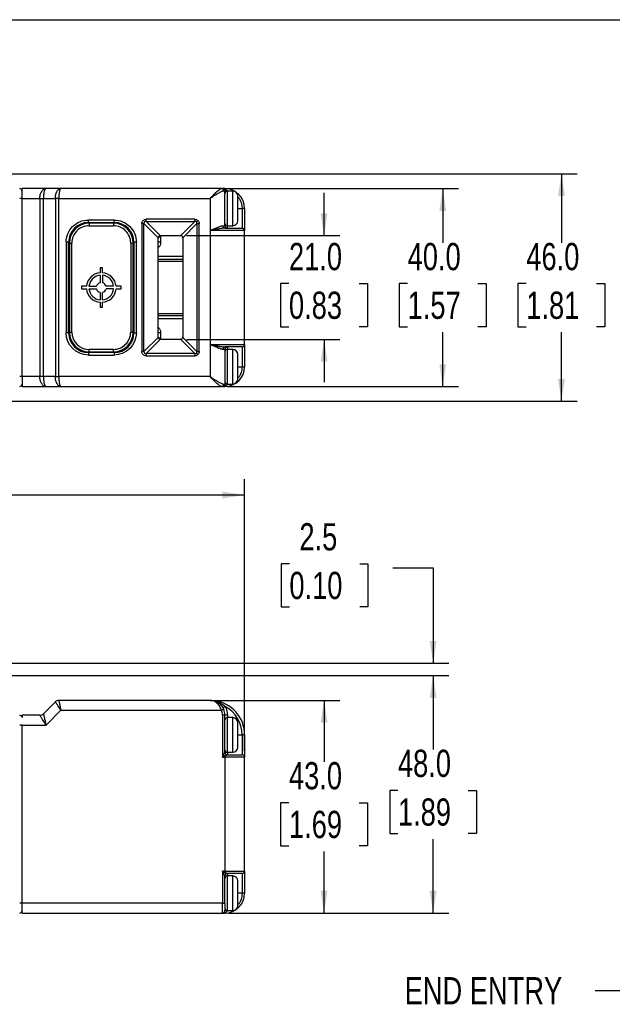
# Model space of a CAD drawing. Header units: millimetres. Extents: x 0 to 559, y 0 to 432.
# Tile 12 of 26: x 187 to 307, y 233 to 432. Entities that reach past the tile are written whole.
import ezdxf

# ---------------------------------------------------------------- set-up
doc = ezdxf.new("R2010")
doc.units = ezdxf.units.MM
doc.layers.add('DIMENSIONS', color=140, linetype='Continuous', lineweight=25)
doc.layers.add('TEXT', color=140, linetype='Continuous', lineweight=25)
doc.styles.add('SLDTEXTSTYLE0', font='TXT', dxfattribs={"width": 0.75})
doc.dimstyles.new('SLDDIMSTYLE0', dxfattribs={"dimtxt": 5.5, "dimasz": 4.5, "dimexe": 0, "dimexo": 0.0625, "dimgap": 1.375, "dimtad": 0, "dimtih": 1, "dimtoh": 1, "dimdec": 1, "dimrnd": 1e-09, "dimzin": 4, "dimdsep": 46, "dimtxsty": 'SLDTEXTSTYLE0', "dimsah": 1, "dimcen": 0.09, "dimadec": 0, "dimazin": 1, "dimtfac": 1, "dimtdec": 1, "dimtofl": 0, "dimtmove": 0, "dimatfit": 3, "dimfxl": 0, "dimfrac": 2, "dimtolj": 1, "dimtzin": 12, "dimarcsym": 0})
doc.dimstyles.new('SLDDIMSTYLE1', dxfattribs={"dimtxt": 5.5, "dimasz": 4.5, "dimexe": 0, "dimexo": 0.0625, "dimgap": 1.375, "dimtad": 0, "dimtih": 1, "dimtoh": 1, "dimdec": 1, "dimrnd": 1e-09, "dimzin": 12, "dimdsep": 46, "dimtxsty": 'SLDTEXTSTYLE0', "dimsah": 1, "dimcen": 0.09, "dimadec": 0, "dimazin": 3, "dimtfac": 1, "dimtdec": 1, "dimtmove": 0, "dimatfit": 0, "dimfxl": 0, "dimfrac": 2, "dimtolj": 1, "dimtzin": 12, "dimarcsym": 0})
doc.dimstyles.new('SLDDIMSTYLE3', dxfattribs={"dimtxt": 5.5, "dimasz": 4.5, "dimexe": 0, "dimexo": 0.0625, "dimgap": 1.375, "dimtad": 0, "dimtih": 1, "dimtoh": 1, "dimdec": 1, "dimrnd": 1e-09, "dimzin": 4, "dimdsep": 46, "dimtxsty": 'SLDTEXTSTYLE0', "dimsah": 1, "dimcen": 0.09, "dimadec": 0, "dimazin": 1, "dimtfac": 1, "dimtdec": 1, "dimtmove": 0, "dimatfit": 0, "dimfxl": 0, "dimfrac": 2, "dimtolj": 1, "dimtzin": 12, "dimarcsym": 0})
doc.dimstyles.new('SLDDIMSTYLE4', dxfattribs={"dimtxt": 0.18, "dimasz": 4.5, "dimexe": 0, "dimexo": 0.0625, "dimgap": 0, "dimtad": 0, "dimtih": 1, "dimtoh": 1, "dimdec": 0, "dimrnd": 1e-09, "dimzin": 0, "dimdsep": 46, "dimtxsty": 'Standard', "dimsah": 1, "dimcen": 0.09, "dimadec": 0, "dimazin": 0, "dimtfac": 4.5, "dimtdec": 0, "dimtofl": 0, "dimtmove": 0, "dimatfit": 3, "dimfxl": 0, "dimfrac": 2, "dimtolj": 1, "dimtzin": 0, "dimarcsym": 0})

# ---------------------------------------------------------------- blocks, each defined once
blk = doc.blocks.new('_D')
at = {"layer": 'DIMENSIONS'}
for p, q in [((227.02, 294.22), (252, 294.22)), ((248.82, 294.22), (248.82, 281.76)), ((241.71, 273.53), (240.03, 273.53)), ((240.03, 273.53), (240.03, 264.8)), ((255.93, 273.53), (257.61, 273.53)), ((257.61, 273.53), (257.61, 264.8)), ((240.03, 264.8), (241.71, 264.8)), ((257.61, 264.8), (255.93, 264.8)), ((248.82, 251.22), (248.82, 263.68)), ((229.52, 251.22), (252, 251.22))]:
    blk.add_line(p, q, dxfattribs=at)
for points in [[(248.82, 294.22), (248.13, 289.72), (249.51, 289.72)], [(248.82, 251.22), (249.51, 255.72), (248.13, 255.72)]]:
    blk.add_solid(points, dxfattribs=at)
at = {"layer": 'DIMENSIONS', "char_height": 5.5, "attachment_point": 1, "style": 'SLDTEXTSTYLE0'}
for s, insert in [('43.0', (241.71, 281.74)), ('1.69', (241.71, 271.89))]:
    blk.add_mtext(s, dxfattribs=dict(at, insert=insert))
blk = doc.blocks.new('_D_1')
at = {"layer": 'DIMENSIONS'}
for p, q in [((172.64, 299.22), (274.04, 299.22)), ((270.87, 299.22), (270.87, 284.26)), ((263.75, 276.03), (262.08, 276.03)), ((262.08, 276.03), (262.08, 267.3)), ((277.98, 276.03), (279.65, 276.03)), ((279.65, 276.03), (279.65, 267.3)), ((262.08, 267.3), (263.75, 267.3)), ((279.65, 267.3), (277.98, 267.3)), ((270.87, 251.22), (270.87, 266.18)), ((229.52, 251.22), (274.04, 251.22))]:
    blk.add_line(p, q, dxfattribs=at)
for points in [[(270.87, 299.22), (270.17, 294.72), (271.56, 294.72)], [(270.87, 251.22), (271.56, 255.72), (270.17, 255.72)]]:
    blk.add_solid(points, dxfattribs=at)
at = {"layer": 'DIMENSIONS', "char_height": 5.5, "attachment_point": 1, "style": 'SLDTEXTSTYLE0'}
for s, insert in [('48.0', (263.75, 284.24)), ('1.89', (263.75, 274.39))]:
    blk.add_mtext(s, dxfattribs=dict(at, insert=insert))
blk = doc.blocks.new('_D_2')
at = {"layer": 'DIMENSIONS'}
for p, q in [((241.79, 321.83), (240.12, 321.83)), ((240.12, 321.83), (240.12, 313.1)), ((256.02, 321.83), (257.69, 321.83)), ((257.69, 321.83), (257.69, 313.1)), ((262.72, 321.02), (270.87, 321.02)), ((270.87, 321.02), (270.87, 301.72)), ((240.12, 313.1), (241.79, 313.1)), ((257.69, 313.1), (256.02, 313.1)), ((133.92, 301.72), (274.04, 301.72)), ((172.64, 299.22), (274.04, 299.22)), ((270.87, 299.22), (270.87, 290.57))]:
    blk.add_line(p, q, dxfattribs=at)
for points in [[(270.87, 301.72), (271.56, 306.22), (270.17, 306.22)], [(270.87, 299.22), (270.17, 294.72), (271.56, 294.72)]]:
    blk.add_solid(points, dxfattribs=at)
at = {"layer": 'DIMENSIONS', "char_height": 5.5, "attachment_point": 1, "style": 'SLDTEXTSTYLE0'}
for s, insert in [('2.5', (243.82, 330.03)), ('0.10', (241.79, 320.19))]:
    blk.add_mtext(s, dxfattribs=dict(at, insert=insert))
blk = doc.blocks.new('_D_3')
at = {"layer": 'DIMENSIONS'}
for p, q in [((42.75, 290.49), (42.75, 338.9)), ((232.75, 283.99), (232.75, 338.9)), ((130.64, 336.53), (128.96, 336.53)), ((128.96, 336.53), (128.96, 327.8)), ((144.86, 336.53), (146.54, 336.53)), ((146.54, 336.53), (146.54, 327.8)), ((42.75, 335.72), (126.17, 335.72)), ((232.75, 335.72), (149.33, 335.72)), ((128.96, 327.8), (130.64, 327.8)), ((146.54, 327.8), (144.86, 327.8))]:
    blk.add_line(p, q, dxfattribs=at)
for points in [[(42.75, 335.72), (47.25, 335.03), (47.25, 336.42)], [(232.75, 335.72), (228.25, 336.42), (228.25, 335.03)]]:
    blk.add_solid(points, dxfattribs=at)
at = {"layer": 'DIMENSIONS', "char_height": 5.5, "attachment_point": 1, "style": 'SLDTEXTSTYLE0'}
for s, insert in [('190.0', (128.61, 344.74)), ('7.48', (130.64, 334.89))]:
    blk.add_mtext(s, dxfattribs=dict(at, insert=insert))
blk = doc.blocks.new('_D_10')
at = {"layer": 'DIMENSIONS'}
for p, q in [((248.82, 388.16), (248.82, 396.81)), ((221.02, 388.16), (252, 388.16)), ((241.71, 378.47), (240.03, 378.47)), ((240.03, 378.47), (240.03, 369.74)), ((255.93, 378.47), (257.61, 378.47)), ((257.61, 378.47), (257.61, 369.74)), ((240.03, 369.74), (241.71, 369.74)), ((257.61, 369.74), (255.93, 369.74)), ((221.02, 367.16), (252, 367.16)), ((248.82, 367.16), (248.82, 358.5))]:
    blk.add_line(p, q, dxfattribs=at)
for points in [[(248.82, 388.16), (249.51, 392.66), (248.13, 392.66)], [(248.82, 367.16), (248.13, 362.66), (249.51, 362.66)]]:
    blk.add_solid(points, dxfattribs=at)
at = {"layer": 'DIMENSIONS', "char_height": 5.5, "attachment_point": 1, "style": 'SLDTEXTSTYLE0'}
for s, insert in [('21.0', (241.71, 386.67)), ('0.83', (241.71, 376.83))]:
    blk.add_mtext(s, dxfattribs=dict(at, insert=insert))
blk = doc.blocks.new('_D_11')
at = {"layer": 'DIMENSIONS'}
for p, q in [((229.31, 397.66), (276, 397.66)), ((272.82, 397.66), (272.82, 386.7)), ((265.71, 378.47), (264.03, 378.47)), ((264.03, 378.47), (264.03, 369.74)), ((279.93, 378.47), (281.61, 378.47)), ((281.61, 378.47), (281.61, 369.74)), ((264.03, 369.74), (265.71, 369.74)), ((272.82, 357.66), (272.82, 368.62)), ((281.61, 369.74), (279.93, 369.74)), ((229.31, 357.66), (276, 357.66))]:
    blk.add_line(p, q, dxfattribs=at)
for points in [[(272.82, 397.66), (272.13, 393.16), (273.51, 393.16)], [(272.82, 357.66), (273.51, 362.16), (272.13, 362.16)]]:
    blk.add_solid(points, dxfattribs=at)
at = {"layer": 'DIMENSIONS', "char_height": 5.5, "attachment_point": 1, "style": 'SLDTEXTSTYLE0'}
for s, insert in [('40.0', (265.71, 386.67)), ('1.57', (265.71, 376.83))]:
    blk.add_mtext(s, dxfattribs=dict(at, insert=insert))
blk = doc.blocks.new('_D_12')
at = {"layer": 'DIMENSIONS'}
for p, q in [((172.64, 400.66), (300, 400.66)), ((296.82, 400.66), (296.82, 386.7)), ((289.71, 378.47), (288.03, 378.47)), ((288.03, 378.47), (288.03, 369.74)), ((303.93, 378.47), (305.61, 378.47)), ((305.61, 378.47), (305.61, 369.74)), ((288.03, 369.74), (289.71, 369.74)), ((296.82, 354.66), (296.82, 368.62)), ((305.61, 369.74), (303.93, 369.74)), ((172.64, 354.66), (300, 354.66))]:
    blk.add_line(p, q, dxfattribs=at)
for points in [[(296.82, 400.66), (296.13, 396.16), (297.51, 396.16)], [(296.82, 354.66), (297.51, 359.16), (296.13, 359.16)]]:
    blk.add_solid(points, dxfattribs=at)
at = {"layer": 'DIMENSIONS', "char_height": 5.5, "attachment_point": 1, "style": 'SLDTEXTSTYLE0'}
for s, insert in [('46.0', (289.71, 386.67)), ('1.81', (289.71, 376.83))]:
    blk.add_mtext(s, dxfattribs=dict(at, insert=insert))

msp = doc.modelspace()

# ---------------------------------------------------------------- linework, layer by layer
at = {"color": 7, "linetype": 'Continuous'}
msp.add_line((0, 431.8), (558.8, 431.8), dxfattribs=at)
for p, q in [((187.75, 395.66), (187.75, 397.66)), ((192.58, 397.66), (187.75, 397.66)), ((195.58, 397.66), (192.58, 397.66)), ((228.04, 397.66), (195.58, 397.66)), ((228.75, 397.66), (228.25, 397.66)), ((228.75, 397.16), (228.5, 397.16)), ((228.75, 397.59), (228.75, 397.66)), ((228.75, 390.16), (228.75, 397.16)), ((229.06, 397.12), (228.75, 397.12)), ((230.35, 397.16), (229.25, 397.16)), ((229.25, 390.16), (229.25, 397.16)), ((230.35, 390.16), (230.35, 397.16)), ((187.75, 395.66), (187.25, 395.66)), ((187.75, 395.66), (191.33, 395.66)), ((187.75, 359.66), (187.75, 395.66)), ((191.33, 395.66), (191.33, 359.66)), ((191.33, 395.66), (192.04, 395.66)), ((192.04, 359.66), (192.04, 395.66)), ((192.04, 395.66), (194.46, 395.66)), ((194.46, 395.66), (194.46, 359.66)), ((195.16, 395.66), (194.46, 395.66)), ((195.16, 395.66), (225.75, 395.66)), ((195.16, 359.66), (195.16, 395.66)), ((225.75, 395.66), (225.75, 389.16)), ((231.35, 393.66), (232.25, 393.66)), ((232.25, 393.66), (232.25, 389.66)), ((232.75, 393.66), (232.25, 393.66)), ((206.35, 391.31), (201.15, 391.31)), ((201.15, 390.81), (201.15, 391.31)), ((201.15, 390.81), (206.35, 390.81)), ((201.15, 390.81), (201.15, 390.65)), ((201.3, 390.66), (201.3, 390.16)), ((206.2, 390.66), (201.3, 390.66)), ((201.3, 390.16), (206.2, 390.16)), ((206.2, 390.66), (206.2, 390.16)), ((206.35, 390.81), (206.35, 391.31)), ((206.35, 390.81), (206.35, 390.65)), ((211.96, 390.58), (211.96, 364.73)), ((212.39, 390.58), (211.96, 390.58)), ((215.25, 387.72), (212.39, 390.58)), ((212.39, 364.73), (212.39, 390.58)), ((222.67, 391.45), (212.83, 391.45)), ((212.83, 391.01), (212.83, 391.45)), ((212.83, 391.01), (215.69, 388.15)), ((212.83, 391.01), (222.67, 391.01)), ((219.81, 388.15), (222.67, 391.01)), ((223.1, 390.58), (220.24, 387.72)), ((222.67, 391.01), (222.67, 391.45)), ((223.1, 390.58), (223.1, 364.73)), ((223.1, 390.58), (223.54, 390.58)), ((223.54, 364.73), (223.54, 390.58)), ((228.35, 390.16), (228.75, 390.16)), ((229.25, 390.16), (230.35, 390.16)), ((229.25, 389.66), (229.25, 390.16)), ((215.68, 388.15), (215.75, 387.81)), ((215.75, 388.16), (219.75, 388.16)), ((225.75, 389.16), (225.75, 366.16)), ((232.75, 389.16), (225.75, 389.16)), ((232.75, 366.16), (232.75, 389.16)), ((196.65, 386.81), (196.65, 368.51)), ((197.15, 386.81), (196.65, 386.81)), ((197.15, 368.51), (197.15, 386.81)), ((197.15, 386.81), (197.3, 386.81)), ((197.3, 386.66), (197.3, 368.66)), ((197.3, 386.66), (197.8, 386.66)), ((197.8, 368.66), (197.8, 386.66)), ((209.7, 386.66), (209.7, 368.66)), ((210.2, 386.66), (209.7, 386.66)), ((210.2, 386.81), (210.35, 386.81)), ((210.2, 368.66), (210.2, 386.66)), ((210.35, 386.81), (210.35, 368.51)), ((210.85, 386.81), (210.35, 386.81)), ((210.85, 368.51), (210.85, 386.81)), ((215.25, 367.66), (215.25, 387.66)), ((215.75, 386.81), (215.25, 386.81)), ((215.75, 387.81), (215.27, 387.81)), ((215.75, 387.81), (215.75, 386.81)), ((220.25, 387.66), (220.25, 367.66)), ((220.25, 383.91), (215.25, 383.91)), ((215.25, 383.41), (220.25, 383.41)), ((220.25, 382.91), (215.25, 382.91)), ((204, 381.66), (203.5, 381.66)), ((203.5, 381.66), (203.5, 380.65)), ((203.5, 380.14), (203.5, 378.63)), ((204, 380.65), (204, 381.66)), ((204, 380.14), (204, 378.63)), ((200.76, 377.91), (199.75, 377.91)), ((199.75, 377.91), (199.75, 377.41)), ((199.75, 377.41), (200.76, 377.41)), ((201.26, 377.91), (202.78, 377.91)), ((201.26, 377.41), (202.78, 377.41)), ((203.5, 376.69), (203.5, 375.17)), ((204, 375.17), (204, 376.69)), ((206.24, 377.91), (204.72, 377.91)), ((206.24, 377.41), (204.72, 377.41)), ((207.75, 377.91), (206.74, 377.91)), ((206.74, 377.41), (207.75, 377.41)), ((207.75, 377.41), (207.75, 377.91)), ((203.5, 374.67), (203.5, 373.66)), ((204, 373.66), (204, 374.67)), ((203.5, 373.66), (204, 373.66)), ((215.25, 372.41), (220.25, 372.41)), ((220.25, 371.91), (215.25, 371.91)), ((215.25, 371.41), (220.25, 371.41)), ((197.15, 368.51), (196.65, 368.51)), ((197.15, 368.51), (197.3, 368.51)), ((197.3, 368.66), (197.8, 368.66)), ((209.7, 368.66), (210.2, 368.66)), ((210.35, 368.51), (210.2, 368.51)), ((210.35, 368.51), (210.85, 368.51)), ((215.75, 368.51), (215.25, 368.51)), ((215.75, 368.51), (215.75, 367.51)), ((212.39, 364.73), (215.25, 367.59)), ((215.69, 367.16), (212.83, 364.3)), ((215.27, 367.51), (215.75, 367.51)), ((215.75, 367.51), (215.68, 367.16)), ((219.75, 367.16), (215.75, 367.16)), ((222.67, 364.3), (219.81, 367.16)), ((220.24, 367.59), (223.1, 364.73)), ((201.15, 364.51), (201.15, 364.66)), ((201.15, 364.51), (201.15, 364.01)), ((206.35, 364.51), (201.15, 364.51)), ((206.2, 365.16), (201.3, 365.16)), ((201.3, 364.66), (201.3, 365.16)), ((201.3, 364.66), (206.2, 364.66)), ((206.2, 364.66), (206.2, 365.16)), ((206.35, 364.51), (206.35, 364.66)), ((206.35, 364.51), (206.35, 364.01)), ((212.39, 364.73), (211.96, 364.73)), ((222.67, 364.3), (212.83, 364.3)), ((212.83, 364.3), (212.83, 363.87)), ((222.67, 364.3), (222.67, 363.87)), ((223.1, 364.73), (223.54, 364.73)), ((225.75, 366.16), (225.75, 359.66)), ((225.75, 366.16), (232.75, 366.16)), ((228.75, 365.16), (228.35, 365.16)), ((228.75, 365.16), (228.75, 358.16)), ((229.25, 365.66), (229.25, 365.16)), ((230.35, 365.16), (229.25, 365.16)), ((229.25, 358.16), (229.25, 365.16)), ((230.35, 358.16), (230.35, 365.16)), ((232.25, 365.66), (232.25, 361.66)), ((201.15, 364.01), (206.35, 364.01)), ((212.83, 363.87), (222.67, 363.87)), ((231.35, 361.66), (232.25, 361.66)), ((232.25, 361.66), (232.75, 361.66)), ((187.75, 359.66), (187.25, 359.66)), ((191.33, 359.66), (187.75, 359.66)), ((187.75, 359.66), (187.75, 357.66)), ((192.04, 359.66), (191.33, 359.66)), ((194.46, 359.66), (192.04, 359.66)), ((194.46, 359.66), (195.16, 359.66)), ((225.75, 359.66), (195.16, 359.66)), ((187.75, 357.66), (192.58, 357.66)), ((192.58, 357.66), (195.58, 357.66)), ((195.58, 357.66), (228.04, 357.66)), ((228.25, 357.66), (228.75, 357.66)), ((228.5, 358.16), (228.75, 358.16)), ((228.75, 358.19), (229.06, 358.19)), ((228.75, 357.66), (228.75, 357.72)), ((229.25, 358.16), (230.35, 358.16)), ((194.46, 293.93), (192.04, 291.51)), ((225.75, 294.22), (195.16, 294.22)), ((187.75, 291.22), (187.75, 290.72)), ((191.33, 291.22), (187.75, 291.22)), ((192.58, 289.22), (195.58, 292.22)), ((195.58, 292.22), (228.04, 292.22)), ((228.25, 291.22), (228.25, 282.72)), ((228.75, 291.22), (228.25, 291.22)), ((228.75, 283.72), (228.75, 291.22)), ((229.25, 291.22), (228.75, 291.22)), ((229.25, 291.22), (229.25, 290.72)), ((230.35, 290.72), (229.25, 290.72)), ((229.25, 286.77), (229.25, 290.72)), ((230.35, 283.72), (230.35, 290.72)), ((187.75, 289.22), (187.25, 289.22)), ((187.75, 253.22), (187.75, 289.22)), ((187.75, 289.22), (192.58, 289.22)), ((229.25, 283.72), (229.25, 286.77)), ((231.35, 287.22), (232.25, 287.22)), ((232.25, 287.22), (232.25, 283.22)), ((232.75, 287.22), (232.25, 287.22)), ((228.25, 282.72), (228.75, 282.72)), ((228.75, 283.72), (228.75, 283.72)), ((228.75, 282.72), (228.75, 282.97)), ((228.75, 282.72), (228.75, 259.72)), ((232.75, 282.72), (228.75, 282.72)), ((229.25, 283.72), (230.35, 283.72)), ((229.25, 283.72), (229.25, 283.22)), ((232.75, 259.72), (232.75, 282.72)), ((228.75, 259.72), (228.25, 259.72)), ((228.25, 259.72), (228.25, 253.22)), ((228.75, 259.47), (228.75, 259.72)), ((228.75, 259.72), (232.75, 259.72)), ((229.25, 259.22), (229.25, 258.72)), ((232.25, 259.22), (232.25, 255.22)), ((228.75, 253.22), (228.75, 258.72)), ((228.75, 258.72), (228.75, 258.72)), ((230.35, 258.72), (229.25, 258.72)), ((229.25, 255.9), (229.25, 258.72)), ((230.35, 251.72), (230.35, 258.72)), ((229.25, 251.72), (229.25, 255.9)), ((232.25, 255.22), (231.35, 255.22)), ((232.75, 255.22), (232.25, 255.22)), ((187.75, 253.22), (187.25, 253.22)), ((228.25, 253.22), (187.75, 253.22)), ((187.75, 251.22), (187.75, 253.22)), ((228.25, 253.22), (228.75, 253.22)), ((228.25, 251.22), (228.25, 253.22)), ((187.75, 251.22), (228.25, 251.22)), ((228.25, 251.22), (228.75, 251.22)), ((229.06, 251.76), (228.75, 251.76)), ((228.75, 251.22), (228.75, 251.29)), ((229.25, 251.72), (230.35, 251.72))]:
    msp.add_line(p, q)
at = {"flags": 128}
for points in [[(223.02, 390.93), (223.05, 390.96), (223.08, 390.99), (223.11, 391.02), (223.14, 391.05), (223.18, 391.09), (223.22, 391.13), (223.26, 391.17), (223.3, 391.2)], [(223.3, 364.11), (223.26, 364.15), (223.22, 364.19), (223.18, 364.23), (223.14, 364.26), (223.11, 364.3), (223.08, 364.33), (223.05, 364.36), (223.02, 364.38)], [(228.35, 292.72), (228.36, 292.73), (228.38, 292.74), (228.42, 292.76), (228.47, 292.79), (228.54, 292.83), (228.61, 292.88), (228.7, 292.92), (228.78, 292.97)], [(228.35, 292.72), (228.44, 292.55), (228.5, 292.42)], [(228.04, 292.22), (228.13, 292.26), (228.22, 292.3), (228.29, 292.33), (228.36, 292.36), (228.42, 292.39), (228.46, 292.41), (228.49, 292.42), (228.5, 292.42)]]:
    msp.add_lwpolyline(points, dxfattribs=at)
for centre, radius, start, end in [((187.25, 397.16), 0.5, 0, 90), ((228.02, 397.18), 0.48, 357.6144, 87.3969), ((228.25, 397.16), 0.5, 0, 90), ((228.62, 397.84), 0.276, 243.0976, 296.9024), ((228.75, 393.66), 4, 0, 90), ((229.25, 396.66), 0.5, 90, 180), ((229.03, 399.26), 2.12, 262.3571, 272.3951), ((230.35, 396.16), 1, 0, 90), ((201.15, 386.81), 4, 90, 180), ((201.3, 386.66), 4, 90, 180), ((206.2, 386.66), 4, 360, 90), ((206.35, 386.81), 4, 0, 90), ((228.82, 390.13), 0.47, 176.189, 265.5978), ((229.25, 390.66), 0.5, 180, 270), ((229.25, 390.16), 0.5, 180, 270), ((230.35, 391.16), 1, 270, 0), ((215.75, 387.66), 0.5, 97.2388, 172.7612), ((219.75, 387.66), 0.5, 7.2388, 82.7612), ((232.25, 389.16), 0.5, 0, 90), ((203.75, 377.66), 3, 94.7802, 175.2198), ((203.75, 377.66), 2.5, 95.7392, 174.2608), ((203.75, 377.66), 3, 4.7802, 85.2198), ((203.75, 377.66), 2.5, 5.7392, 84.2608), ((203.75, 377.66), 1, 104.4775, 165.5225), ((203.75, 377.66), 1, 14.4775, 75.5225), ((203.75, 377.66), 3, 184.7802, 265.2198), ((203.75, 377.66), 2.5, 185.7392, 264.2608), ((203.75, 377.66), 1, 194.4775, 255.5225), ((203.75, 377.66), 3, 274.7802, 355.2198), ((203.75, 377.66), 2.5, 275.7392, 354.2608), ((203.75, 377.66), 1, 284.4775, 345.5225), ((201.15, 368.51), 4, 180, 270), ((201.3, 368.66), 4, 180, 270), ((206.2, 368.66), 4, 270, 0), ((206.35, 368.51), 4, 270, 0), ((215.75, 367.66), 0.5, 187.2388, 262.7612), ((219.75, 367.66), 0.5, 277.2388, 352.7612), ((228.82, 365.19), 0.47, 94.4022, 183.811), ((229.25, 365.16), 0.5, 90, 180), ((229.25, 364.66), 0.5, 90, 180), ((230.35, 364.16), 1, 0, 90), ((232.25, 366.16), 0.5, 270, 0), ((228.75, 361.66), 4, 270, 0), ((229.25, 358.66), 0.5, 180, 270), ((230.35, 359.16), 1, 270, 0), ((187.25, 358.16), 0.5, 270, 0), ((228.02, 358.14), 0.48, 272.6031, 2.3856), ((228.25, 358.16), 0.5, 270, 0), ((228.62, 357.48), 0.276, 63.0976, 116.9024), ((229.07, 355.27), 2.9, 88.9549, 96.2929), ((195.16, 293.22), 1, 90, 135), ((225.75, 287.22), 7, 0, 83.1442), ((187.25, 290.72), 0.5, 0, 90), ((191.33, 292.22), 1, 270, 315), ((225.75, 291.22), 3, 0, 23.5782), ((229.25, 290.22), 0.5, 90, 180), ((230.35, 289.72), 1, 0, 90), ((230.35, 284.72), 1, 270, 0), ((229.52, 283.99), 1.28, 217.0619, 232.9381), ((229.25, 284.22), 0.5, 180, 270), ((229.25, 283.72), 0.5, 180.0173, 269.7301), ((229.25, 283.72), 0.5, 180, 270), ((232.25, 282.72), 0.5, 0, 90), ((229.52, 258.45), 1.28, 127.0634, 142.9364), ((229.25, 258.72), 0.5, 90.2702, 179.9824), ((229.25, 258.72), 0.5, 90, 180), ((232.25, 259.72), 0.5, 270, 0), ((229.25, 258.22), 0.5, 90, 180), ((230.35, 257.72), 1, 0, 90), ((228.75, 255.22), 4, 270, 0), ((187.25, 251.72), 0.5, 270, 0), ((228.25, 251.72), 0.5, 270, 0), ((228.62, 251.04), 0.276, 63.0985, 116.9015), ((229.25, 252.22), 0.5, 180, 270), ((229.03, 249.62), 2.12, 87.6054, 97.6423), ((230.35, 252.72), 1, 270, 0)]:
    msp.add_arc(centre, radius, start, end)
for points, knots in [([(191.33, 395.66), (191.34, 395.7), (191.34, 395.78), (191.34, 395.91), (191.36, 396.03), (191.37, 396.15), (191.39, 396.28), (191.44, 396.48), (191.53, 396.77), (191.69, 397.08), (191.89, 397.34), (192.07, 397.5), (192.25, 397.59), (192.4, 397.64), (192.51, 397.65), (192.58, 397.66)], [0, 0, 0, 0, 0.0363507, 0.0729038, 0.1097134, 0.1468324, 0.1843124, 0.2222034, 0.3433365, 0.4741257, 0.5994551, 0.7424379, 0.8089159, 0.8947711, 1, 1, 1, 1]), ([(192.58, 397.66), (192.57, 397.66), (192.54, 397.65), (192.51, 397.64), (192.48, 397.62), (192.45, 397.6), (192.42, 397.57), (192.4, 397.55), (192.35, 397.48), (192.28, 397.34), (192.2, 397.08), (192.13, 396.77), (192.08, 396.45), (192.06, 396.16), (192.04, 395.91), (192.04, 395.74), (192.04, 395.66)], [0, 0, 0, 0, 0.0474974, 0.0914324, 0.1318052, 0.168616, 0.2018654, 0.2315539, 0.2576827, 0.4006582, 0.5260043, 0.6567864, 0.7779355, 0.8532556, 0.9271378, 1, 1, 1, 1]), ([(194.46, 395.66), (194.46, 395.7), (194.46, 395.79), (194.47, 395.93), (194.48, 396.07), (194.5, 396.2), (194.52, 396.34), (194.55, 396.47), (194.59, 396.6), (194.63, 396.73), (194.67, 396.85), (194.73, 396.96), (194.81, 397.13), (194.95, 397.34), (195.12, 397.5), (195.28, 397.59), (195.42, 397.64), (195.52, 397.65), (195.58, 397.66)], [0, 0, 0, 0, 0.04276, 0.085977, 0.12966, 0.173819, 0.218461, 0.263595, 0.309228, 0.355369, 0.402024, 0.4492, 0.496905, 0.620307, 0.757727, 0.820657, 0.901419, 1, 1, 1, 1]), ([(195.58, 397.66), (195.57, 397.66), (195.55, 397.65), (195.52, 397.64), (195.5, 397.62), (195.48, 397.6), (195.46, 397.57), (195.44, 397.55), (195.4, 397.48), (195.35, 397.34), (195.29, 397.1), (195.25, 396.87), (195.22, 396.65), (195.19, 396.41), (195.18, 396.16), (195.17, 395.91), (195.16, 395.74), (195.16, 395.66)], [0, 0, 0, 0, 0.044468, 0.085658, 0.12357, 0.158205, 0.189561, 0.217639, 0.242439, 0.379862, 0.503292, 0.590306, 0.675567, 0.759118, 0.841007, 0.921283, 1, 1, 1, 1]), ([(225.75, 395.66), (225.79, 395.7), (225.87, 395.78), (225.99, 395.9), (226.1, 396.02), (226.19, 396.11), (226.28, 396.2), (226.36, 396.28), (226.52, 396.45), (226.76, 396.69), (227.08, 397), (227.37, 397.26), (227.6, 397.44), (227.76, 397.55), (227.87, 397.61), (227.96, 397.65), (228.01, 397.65), (228.04, 397.66)], [0, 0, 0, 0, 0.046289, 0.089102, 0.128439, 0.164301, 0.196687, 0.225598, 0.251035, 0.383641, 0.49998, 0.630528, 0.749505, 0.814674, 0.878024, 0.939734, 1, 1, 1, 1]), ([(228.5, 397.16), (228.48, 397.16), (228.45, 397.16), (228.39, 397.15), (228.32, 397.13), (228.25, 397.11), (228.17, 397.08), (228.08, 397.05), (227.93, 396.98), (227.68, 396.85), (227.33, 396.65), (226.95, 396.42), (226.62, 396.22), (226.33, 396.03), (226.06, 395.86), (225.86, 395.73), (225.75, 395.66)], [0, 0, 0, 0, 0.03335, 0.067402, 0.10223, 0.137902, 0.174482, 0.212031, 0.250602, 0.368971, 0.500301, 0.616563, 0.749556, 0.814128, 0.89761, 1, 1, 1, 1]), ([(228.25, 397.66), (228.29, 397.66), (228.38, 397.65), (228.49, 397.64), (228.59, 397.63), (228.68, 397.61), (228.73, 397.6), (228.75, 397.59)], [0, 0, 0, 0, 0.260207, 0.490294, 0.690273, 0.860164, 1, 1, 1, 1]), ([(228.75, 397.59), (228.78, 397.58), (228.84, 397.56), (228.93, 397.52), (228.99, 397.48), (229.06, 397.43), (229.13, 397.37), (229.19, 397.29), (229.23, 397.22), (229.24, 397.16), (229.25, 397.14)], [0, 0, 0, 0, 0.157609, 0.293057, 0.406697, 0.498951, 0.655282, 0.78888, 0.90253, 1, 1, 1, 1]), ([(231.35, 393.11), (231.35, 393.43), (231.35, 393.91), (231.35, 394.55), (231.35, 395.01), (231.35, 395.41), (231.35, 395.83), (231.35, 396.13), (231.35, 396.12), (231.35, 396.11)], [0, 0, 0, 0, 0.210148, 0.324428, 0.438827, 0.553107, 0.667506, 0.877654, 1, 1, 1, 1]), ([(231.29, 396.03), (231.32, 396.01), (231.7, 395.72), (232.11, 394.87), (232.2, 394.05), (232.25, 393.66)], [0, 0, 0, 0, 0.051473, 0.541162, 1, 1, 1, 1]), ([(231.35, 391.2), (231.35, 391.19), (231.35, 391.16), (231.35, 391.31), (231.35, 391.53), (231.35, 391.85), (231.35, 392.35), (231.35, 392.81), (231.35, 393.11)], [0, 0, 0, 0, 0.116246, 0.267549, 0.419009, 0.570311, 0.721772, 1, 1, 1, 1]), ([(196.65, 386.81), (196.65, 388), (197.12, 389.15), (198.81, 390.83), (199.96, 391.31), (201.15, 391.31)], [0, 0, 0, 0, 0.5, 0.5, 1, 1, 1, 1]), ([(201.3, 390.16), (200.37, 390.16), (199.48, 389.79), (198.17, 388.48), (197.8, 387.59), (197.8, 386.66)], [0, 0, 0, 0, 0.5, 0.5, 1, 1, 1, 1]), ([(209.7, 386.66), (209.7, 387.59), (209.33, 388.48), (208.02, 389.79), (207.13, 390.16), (206.2, 390.16)], [0, 0, 0, 0, 0.5, 0.5, 1, 1, 1, 1]), ([(206.35, 391.31), (207.54, 391.31), (208.69, 390.83), (210.37, 389.15), (210.85, 388), (210.85, 386.81)], [0, 0, 0, 0, 0.5, 0.5, 1, 1, 1, 1]), ([(211.96, 390.58), (211.96, 390.83), (212.05, 391.05), (212.36, 391.36), (212.58, 391.45), (212.83, 391.45)], [0, 0, 0, 0, 0.5, 0.5, 1, 1, 1, 1]), ([(212.83, 391.01), (212.68, 391.04), (212.55, 391.01), (212.4, 390.85), (212.37, 390.73), (212.39, 390.58)], [0, 0, 0, 0, 0.5, 0.5, 1, 1, 1, 1]), ([(225.75, 389.16), (225.8, 389.18), (225.91, 389.23), (226.05, 389.3), (226.19, 389.36), (226.3, 389.41), (226.41, 389.46), (226.6, 389.54), (226.87, 389.66), (227.23, 389.82), (227.55, 389.95), (227.83, 390.05), (228.04, 390.11), (228.21, 390.15), (228.3, 390.15), (228.35, 390.16)], [0, 0, 0, 0, 0.0536041, 0.1024829, 0.1466365, 0.186065, 0.2207684, 0.2507472, 0.3837084, 0.5000789, 0.6318461, 0.7500728, 0.8397547, 0.9229012, 1, 1, 1, 1]), ([(215.69, 388.15), (215.7, 388.15), (215.72, 388.16), (215.74, 388.16), (215.75, 388.16)], [0, 0, 0, 0, 0.502942, 1, 1, 1, 1]), ([(219.75, 388.16), (219.76, 388.16), (219.78, 388.16), (219.8, 388.15), (219.81, 388.15)], [0, 0, 0, 0, 0.497058, 1, 1, 1, 1]), ([(228.78, 389.66), (228.74, 389.66), (228.66, 389.66), (228.53, 389.65), (228.38, 389.64), (228.21, 389.62), (228.03, 389.59), (227.83, 389.56), (227.61, 389.53), (227.39, 389.49), (227.14, 389.44), (226.87, 389.39), (226.54, 389.32), (226.16, 389.24), (225.89, 389.19), (225.75, 389.16)], [0, 0, 0, 0, 0.048061, 0.100132, 0.156281, 0.216571, 0.281059, 0.349793, 0.422809, 0.50013, 0.570791, 0.656045, 0.755996, 0.870677, 1, 1, 1, 1]), ([(215.25, 387.66), (215.25, 387.67), (215.25, 387.69), (215.25, 387.71), (215.25, 387.72)], [0, 0, 0, 0, 0.497058, 1, 1, 1, 1]), ([(215.75, 386.81), (215.73, 386.62), (215.7, 386.33), (215.51, 385.98), (215.37, 385.79), (215.27, 385.71), (215.25, 385.7)], [0, 0, 0, 0, 0.448939, 0.692988, 0.937465, 1, 1, 1, 1]), ([(220.24, 387.72), (220.25, 387.71), (220.25, 387.69), (220.25, 387.67), (220.25, 387.66)], [0, 0, 0, 0, 0.502942, 1, 1, 1, 1]), ([(206.2, 365.16), (207.13, 365.16), (208.02, 365.53), (209.33, 366.84), (209.7, 367.73), (209.7, 368.66)], [0, 0, 0, 0, 0.5, 0.5, 1, 1, 1, 1]), ([(215.25, 369.62), (215.27, 369.6), (215.37, 369.52), (215.51, 369.33), (215.7, 368.99), (215.73, 368.7), (215.75, 368.51)], [0, 0, 0, 0, 0.062526, 0.306578, 0.551057, 1, 1, 1, 1]), ([(215.25, 367.59), (215.25, 367.6), (215.25, 367.63), (215.25, 367.65), (215.25, 367.66)], [0, 0, 0, 0, 0.502942, 1, 1, 1, 1]), ([(215.75, 367.16), (215.74, 367.16), (215.72, 367.16), (215.7, 367.16), (215.69, 367.16)], [0, 0, 0, 0, 0.497058, 1, 1, 1, 1]), ([(219.81, 367.16), (219.8, 367.16), (219.78, 367.16), (219.76, 367.16), (219.75, 367.16)], [0, 0, 0, 0, 0.502942, 1, 1, 1, 1]), ([(220.25, 367.66), (220.25, 367.65), (220.25, 367.63), (220.25, 367.6), (220.24, 367.59)], [0, 0, 0, 0, 0.497058, 1, 1, 1, 1]), ([(212.83, 363.87), (212.58, 363.87), (212.36, 363.96), (212.05, 364.27), (211.96, 364.49), (211.96, 364.73)], [0, 0, 0, 0, 0.5, 0.5, 1, 1, 1, 1]), ([(212.39, 364.73), (212.37, 364.59), (212.4, 364.46), (212.55, 364.31), (212.68, 364.28), (212.83, 364.3)], [0, 0, 0, 0, 0.5, 0.5, 1, 1, 1, 1]), ([(228.35, 365.16), (228.33, 365.16), (228.28, 365.16), (228.21, 365.17), (228.13, 365.18), (228.04, 365.2), (227.95, 365.23), (227.79, 365.28), (227.55, 365.37), (227.23, 365.5), (226.87, 365.65), (226.53, 365.8), (226.15, 365.98), (225.9, 366.09), (225.75, 366.16)], [0, 0, 0, 0, 0.037846, 0.077135, 0.117938, 0.160322, 0.204343, 0.250051, 0.36827, 0.500059, 0.616422, 0.749405, 0.853462, 1, 1, 1, 1]), ([(225.75, 366.16), (225.82, 366.14), (225.95, 366.12), (226.14, 366.08), (226.32, 366.04), (226.49, 366), (226.65, 365.97), (226.8, 365.94), (226.93, 365.91), (227.06, 365.89), (227.18, 365.87), (227.28, 365.85), (227.47, 365.81), (227.74, 365.77), (228.07, 365.72), (228.34, 365.68), (228.58, 365.66), (228.72, 365.66), (228.78, 365.66)], [0, 0, 0, 0, 0.060604, 0.118201, 0.172772, 0.224303, 0.27279, 0.318231, 0.360629, 0.399993, 0.436331, 0.469655, 0.499979, 0.621591, 0.732224, 0.832021, 0.921193, 1, 1, 1, 1]), ([(231.35, 359.2), (231.35, 359.19), (231.35, 359.19), (231.35, 359.4), (231.35, 359.66), (231.35, 360.02), (231.35, 360.55), (231.35, 361.33), (231.35, 362.14), (231.35, 362.76), (231.35, 363.19), (231.35, 363.56), (231.35, 363.95), (231.35, 364.06), (231.35, 364.14)], [0, 0, 0, 0, 0.082111, 0.149998, 0.217956, 0.285843, 0.353801, 0.478637, 0.603474, 0.671361, 0.739319, 0.807205, 0.875163, 1, 1, 1, 1]), ([(232.25, 361.66), (232.2, 361.26), (232.11, 360.44), (231.7, 359.6), (231.33, 359.31), (231.3, 359.29)], [0, 0, 0, 0, 0.460278, 0.951505, 1, 1, 1, 1]), ([(192.58, 357.66), (192.55, 357.66), (192.49, 357.66), (192.41, 357.67), (192.34, 357.69), (192.28, 357.72), (192.22, 357.74), (192.17, 357.77), (192.05, 357.84), (191.89, 357.98), (191.69, 358.24), (191.53, 358.55), (191.43, 358.87), (191.37, 359.16), (191.34, 359.41), (191.34, 359.57), (191.33, 359.66)], [0, 0, 0, 0, 0.047497, 0.091432, 0.131805, 0.168616, 0.201865, 0.231554, 0.257683, 0.400658, 0.526004, 0.656786, 0.777935, 0.853256, 0.927138, 1, 1, 1, 1]), ([(192.04, 359.66), (192.04, 359.62), (192.04, 359.53), (192.05, 359.41), (192.05, 359.28), (192.06, 359.16), (192.07, 359.04), (192.09, 358.83), (192.13, 358.55), (192.2, 358.24), (192.28, 357.98), (192.36, 357.82), (192.43, 357.73), (192.5, 357.67), (192.55, 357.66), (192.58, 357.66)], [0, 0, 0, 0, 0.036351, 0.072904, 0.109713, 0.146832, 0.184312, 0.222203, 0.343336, 0.474126, 0.599455, 0.742438, 0.808916, 0.894771, 1, 1, 1, 1]), ([(195.58, 357.66), (195.55, 357.66), (195.5, 357.66), (195.43, 357.67), (195.36, 357.69), (195.31, 357.72), (195.25, 357.74), (195.21, 357.77), (195.1, 357.84), (194.95, 357.98), (194.8, 358.21), (194.68, 358.44), (194.6, 358.67), (194.53, 358.91), (194.49, 359.16), (194.46, 359.41), (194.46, 359.57), (194.46, 359.66)], [0, 0, 0, 0, 0.044468, 0.085658, 0.12357, 0.158205, 0.189561, 0.217639, 0.242439, 0.379862, 0.503292, 0.590306, 0.675567, 0.759118, 0.841007, 0.921283, 1, 1, 1, 1]), ([(195.16, 359.66), (195.16, 359.61), (195.16, 359.52), (195.17, 359.38), (195.17, 359.25), (195.18, 359.11), (195.19, 358.98), (195.2, 358.84), (195.21, 358.72), (195.23, 358.59), (195.24, 358.47), (195.26, 358.35), (195.3, 358.18), (195.35, 357.98), (195.41, 357.82), (195.47, 357.73), (195.52, 357.67), (195.56, 357.66), (195.58, 357.66)], [0, 0, 0, 0, 0.04276, 0.085977, 0.12966, 0.173819, 0.218461, 0.263595, 0.309228, 0.355369, 0.402024, 0.4492, 0.496905, 0.620307, 0.757727, 0.820657, 0.901419, 1, 1, 1, 1]), ([(225.75, 359.66), (226.01, 359.49), (226.27, 359.32), (226.79, 358.99), (227.04, 358.83), (227.53, 358.55), (227.76, 358.42), (228.18, 358.22), (228.37, 358.16), (228.5, 358.16)], [0, 0, 0, 0, 0.25, 0.25, 0.5, 0.5, 0.75, 0.75, 1, 1, 1, 1]), ([(228.04, 357.66), (228.03, 357.66), (228, 357.66), (227.95, 357.67), (227.89, 357.69), (227.84, 357.72), (227.77, 357.76), (227.7, 357.8), (227.58, 357.89), (227.37, 358.05), (227.08, 358.32), (226.76, 358.62), (226.49, 358.9), (226.24, 359.15), (226.01, 359.39), (225.84, 359.56), (225.75, 359.66)], [0, 0, 0, 0, 0.034284, 0.069011, 0.104221, 0.13995, 0.176232, 0.213101, 0.250588, 0.369552, 0.500113, 0.61644, 0.749058, 0.813792, 0.89744, 1, 1, 1, 1]), ([(228.75, 357.72), (228.72, 357.72), (228.65, 357.7), (228.54, 357.68), (228.4, 357.66), (228.3, 357.66), (228.25, 357.66)], [0, 0, 0, 0, 0.179493, 0.40596, 0.679454, 1, 1, 1, 1]), ([(229.25, 358.18), (229.24, 358.16), (229.24, 358.13), (229.22, 358.08), (229.19, 358.03), (229.15, 357.98), (229.11, 357.93), (229.03, 357.86), (228.91, 357.79), (228.81, 357.75), (228.75, 357.72)], [0, 0, 0, 0, 0.063429, 0.133369, 0.211109, 0.297705, 0.394018, 0.500755, 0.706743, 1, 1, 1, 1]), ([(195.58, 292.22), (195.55, 292.26), (195.5, 292.34), (195.43, 292.44), (195.36, 292.54), (195.31, 292.63), (195.25, 292.71), (195.21, 292.79), (195.1, 292.94), (194.95, 293.17), (194.8, 293.41), (194.68, 293.58), (194.6, 293.71), (194.53, 293.81), (194.49, 293.88), (194.46, 293.92), (194.46, 293.93), (194.46, 293.93)], [0, 0, 0, 0, 0.044468, 0.085658, 0.12357, 0.158205, 0.189561, 0.217639, 0.242439, 0.379862, 0.503292, 0.590306, 0.675567, 0.759118, 0.841007, 0.921283, 1, 1, 1, 1]), ([(195.16, 294.22), (195.16, 294.22), (195.16, 294.22), (195.17, 294.2), (195.17, 294.18), (195.18, 294.15), (195.19, 294.1), (195.2, 294.05), (195.21, 293.99), (195.23, 293.91), (195.24, 293.83), (195.26, 293.74), (195.3, 293.58), (195.35, 293.33), (195.41, 293.03), (195.47, 292.76), (195.52, 292.51), (195.56, 292.32), (195.58, 292.22)], [0, 0, 0, 0, 0.04276, 0.085977, 0.12966, 0.173819, 0.218461, 0.263595, 0.309228, 0.355369, 0.402024, 0.4492, 0.496905, 0.620307, 0.757727, 0.820657, 0.901419, 1, 1, 1, 1]), ([(228.04, 292.22), (228.03, 292.26), (228, 292.35), (227.95, 292.48), (227.89, 292.6), (227.84, 292.73), (227.77, 292.85), (227.7, 292.97), (227.58, 293.17), (227.37, 293.44), (227.08, 293.72), (226.76, 293.95), (226.49, 294.08), (226.24, 294.16), (226.01, 294.21), (225.84, 294.22), (225.75, 294.22)], [0, 0, 0, 0, 0.034284, 0.069011, 0.104221, 0.13995, 0.176232, 0.213101, 0.250588, 0.369552, 0.500113, 0.61644, 0.749058, 0.813792, 0.89744, 1, 1, 1, 1]), ([(225.75, 294.22), (226.01, 294.22), (226.27, 294.19), (226.79, 294.05), (227.04, 293.94), (227.53, 293.65), (227.76, 293.47), (228.18, 293.01), (228.37, 292.73), (228.5, 292.42)], [0, 0, 0, 0, 0.25, 0.25, 0.5, 0.5, 0.75, 0.75, 1, 1, 1, 1]), ([(225.75, 294.22), (225.82, 294.22), (225.95, 294.22), (226.14, 294.2), (226.32, 294.18), (226.49, 294.16), (226.65, 294.13), (226.8, 294.09), (226.93, 294.06), (227.06, 294.02), (227.18, 293.98), (227.28, 293.94), (227.47, 293.87), (227.74, 293.74), (228.07, 293.55), (228.34, 293.36), (228.58, 293.17), (228.72, 293.03), (228.78, 292.97)], [0, 0, 0, 0, 0.060604, 0.118201, 0.172772, 0.224303, 0.27279, 0.318231, 0.360629, 0.399993, 0.436331, 0.469655, 0.499979, 0.621591, 0.732224, 0.832021, 0.921193, 1, 1, 1, 1]), ([(192.58, 289.22), (192.55, 289.27), (192.49, 289.36), (192.41, 289.48), (192.34, 289.6), (192.28, 289.7), (192.22, 289.8), (192.17, 289.88), (192.05, 290.07), (191.89, 290.33), (191.69, 290.65), (191.53, 290.9), (191.43, 291.07), (191.37, 291.16), (191.34, 291.21), (191.34, 291.22), (191.33, 291.22)], [0, 0, 0, 0, 0.047497, 0.091432, 0.131805, 0.168616, 0.201865, 0.231554, 0.257683, 0.400658, 0.526004, 0.656786, 0.777935, 0.853256, 0.927138, 1, 1, 1, 1]), ([(192.04, 291.51), (192.04, 291.51), (192.04, 291.51), (192.05, 291.5), (192.05, 291.48), (192.06, 291.44), (192.07, 291.4), (192.09, 291.32), (192.13, 291.15), (192.2, 290.86), (192.28, 290.49), (192.36, 290.15), (192.43, 289.83), (192.5, 289.55), (192.55, 289.34), (192.58, 289.22)], [0, 0, 0, 0, 0.036351, 0.072904, 0.109713, 0.146832, 0.184312, 0.222203, 0.343336, 0.474126, 0.599455, 0.742438, 0.808916, 0.894771, 1, 1, 1, 1]), ([(231.35, 286.9), (231.35, 287.21), (231.35, 287.7), (231.35, 288.32), (231.35, 288.76), (231.35, 289.13), (231.35, 289.5), (231.35, 289.74), (231.35, 289.69), (231.35, 289.68)], [0, 0, 0, 0, 0.221307, 0.341655, 0.462129, 0.582476, 0.702951, 0.924258, 1, 1, 1, 1]), ([(231.35, 284.76), (231.35, 284.76), (231.35, 284.75), (231.35, 284.96), (231.35, 285.23), (231.35, 285.58), (231.35, 286.12), (231.35, 286.59), (231.35, 286.9)], [0, 0, 0, 0, 0.171552, 0.313385, 0.455368, 0.597201, 0.739184, 1, 1, 1, 1]), ([(228.25, 282.72), (228.27, 282.76), (228.31, 282.85), (228.37, 282.96), (228.42, 283.06), (228.46, 283.15), (228.49, 283.2), (228.5, 283.22)], [0, 0, 0, 0, 0.2602072, 0.4902941, 0.6902729, 0.8601635, 1, 1, 1, 1]), ([(228.75, 282.97), (228.72, 282.96), (228.65, 282.92), (228.54, 282.87), (228.4, 282.8), (228.3, 282.75), (228.25, 282.72)], [0, 0, 0, 0, 0.179493, 0.40596, 0.679454, 1, 1, 1, 1]), ([(228.5, 283.22), (228.52, 283.26), (228.56, 283.33), (228.61, 283.44), (228.66, 283.53), (228.7, 283.61), (228.73, 283.67), (228.75, 283.71), (228.75, 283.72), (228.75, 283.72)], [0, 0, 0, 0, 0.181342, 0.347564, 0.499395, 0.65216, 0.783811, 0.897939, 1, 1, 1, 1]), ([(229.25, 283.22), (229.24, 283.22), (229.24, 283.22), (229.22, 283.21), (229.19, 283.2), (229.15, 283.18), (229.11, 283.16), (229.03, 283.12), (228.91, 283.06), (228.81, 283), (228.75, 282.97)], [0, 0, 0, 0, 0.063429, 0.133369, 0.211109, 0.297705, 0.394018, 0.500755, 0.706743, 1, 1, 1, 1]), ([(229.25, 283.22), (230.08, 283.22), (230.84, 283.22), (231.95, 283.22), (232.25, 283.22), (232.25, 283.22)], [0, 0, 0, 0, 0.5, 0.5, 1, 1, 1, 1]), ([(232.75, 282.79), (232.75, 282.84), (232.75, 283.1), (232.75, 283.14), (232.75, 283.17)], [0, 0, 0, 0, 0.179448, 1, 1, 1, 1]), ([(228.25, 259.72), (228.29, 259.7), (228.38, 259.66), (228.49, 259.6), (228.59, 259.55), (228.68, 259.51), (228.73, 259.48), (228.75, 259.47)], [0, 0, 0, 0, 0.260207, 0.490294, 0.690273, 0.860164, 1, 1, 1, 1]), ([(228.5, 259.22), (228.48, 259.25), (228.45, 259.32), (228.4, 259.43), (228.33, 259.57), (228.28, 259.67), (228.25, 259.72)], [0, 0, 0, 0, 0.179493, 0.40596, 0.679454, 1, 1, 1, 1]), ([(228.75, 258.72), (228.75, 258.72), (228.75, 258.73), (228.74, 258.74), (228.73, 258.76), (228.72, 258.79), (228.7, 258.83), (228.68, 258.87), (228.64, 258.94), (228.58, 259.06), (228.53, 259.16), (228.5, 259.22)], [0, 0, 0, 0, 0.057443, 0.117878, 0.182584, 0.252609, 0.328778, 0.411735, 0.501979, 0.734422, 1, 1, 1, 1]), ([(228.75, 259.47), (228.78, 259.45), (228.84, 259.42), (228.93, 259.38), (228.99, 259.34), (229.06, 259.31), (229.13, 259.27), (229.19, 259.25), (229.23, 259.23), (229.24, 259.22), (229.25, 259.22)], [0, 0, 0, 0, 0.157609, 0.293057, 0.406697, 0.498951, 0.655282, 0.78888, 0.90253, 1, 1, 1, 1]), ([(232.25, 259.22), (232.25, 259.22), (231.95, 259.22), (230.84, 259.22), (230.08, 259.22), (229.25, 259.22)], [0, 0, 0, 0, 0.5, 0.5, 1, 1, 1, 1]), ([(232.75, 259.72), (232.75, 259.72), (232.75, 259.25), (232.75, 257.56), (232.75, 256.41), (232.75, 255.22)], [0, 0, 0, 0, 0.5, 0.5, 1, 1, 1, 1]), ([(231.35, 255.71), (231.35, 256.01), (231.35, 256.47), (231.35, 256.98), (231.35, 257.31), (231.35, 257.55), (231.35, 257.71), (231.35, 257.69), (231.35, 257.68)], [0, 0, 0, 0, 0.273328, 0.421966, 0.570759, 0.719396, 0.86819, 1, 1, 1, 1]), ([(232.25, 255.22), (232.2, 254.82), (232.11, 254.01), (231.7, 253.16), (231.32, 252.87), (231.28, 252.84)], [0, 0, 0, 0, 0.457753, 0.946285, 1, 1, 1, 1]), ([(231.35, 252.77), (231.35, 252.76), (231.35, 252.73), (231.35, 253.02), (231.35, 253.42), (231.35, 253.82), (231.35, 254.27), (231.35, 254.9), (231.35, 255.39), (231.35, 255.71)], [0, 0, 0, 0, 0.110299, 0.323332, 0.43918, 0.55515, 0.670997, 0.786967, 1, 1, 1, 1]), ([(228.75, 251.29), (228.72, 251.28), (228.65, 251.26), (228.54, 251.24), (228.4, 251.22), (228.3, 251.22), (228.25, 251.22)], [0, 0, 0, 0, 0.179493, 0.40596, 0.679454, 1, 1, 1, 1]), ([(229.25, 251.74), (229.24, 251.72), (229.24, 251.69), (229.22, 251.64), (229.19, 251.59), (229.15, 251.54), (229.11, 251.49), (229.03, 251.43), (228.91, 251.35), (228.81, 251.31), (228.75, 251.29)], [0, 0, 0, 0, 0.0634295, 0.1333689, 0.2111093, 0.297705, 0.394018, 0.5007549, 0.7067434, 1, 1, 1, 1])]:
    msp.add_open_spline(points, degree=3, knots=knots)
for points in [[(228.04, 397.66), (228.18, 397.66), (228.25, 397.66), (228.25, 397.66)], [(232.75, 393.66), (232.75, 391.17), (232.75, 389.16), (232.75, 389.16)], [(222.67, 391.45), (222.92, 391.45), (223.14, 391.36), (223.3, 391.2)], [(223.02, 390.93), (222.94, 391.01), (222.82, 391.04), (222.67, 391.01)], [(223.1, 390.58), (223.13, 390.73), (223.1, 390.85), (223.02, 390.93)], [(223.3, 391.2), (223.45, 391.05), (223.54, 390.83), (223.54, 390.58)], [(228.78, 389.66), (230.91, 389.66), (232.25, 389.66), (232.25, 389.66)], [(201.15, 364.01), (198.67, 364.01), (196.65, 366.02), (196.65, 368.51)], [(197.8, 368.66), (197.8, 366.73), (199.37, 365.16), (201.3, 365.16)], [(210.85, 368.51), (210.85, 366.02), (208.83, 364.01), (206.35, 364.01)], [(222.67, 364.3), (222.82, 364.28), (222.94, 364.31), (223.02, 364.38)], [(223.02, 364.38), (223.1, 364.46), (223.13, 364.59), (223.1, 364.73)], [(223.54, 364.73), (223.54, 364.49), (223.45, 364.27), (223.3, 364.11)], [(232.25, 365.66), (232.25, 365.66), (230.91, 365.66), (228.78, 365.66)], [(232.75, 366.16), (232.75, 366.16), (232.75, 364.14), (232.75, 361.66)], [(223.3, 364.11), (223.14, 363.95), (222.92, 363.87), (222.67, 363.87)], [(228.25, 357.66), (228.25, 357.66), (228.18, 357.66), (228.04, 357.66)], [(228.78, 292.97), (229.09, 292.44), (229.25, 291.84), (229.25, 291.22)], [(232.25, 287.22), (232.25, 289.63), (230.91, 291.85), (228.78, 292.97)], [(228.25, 291.22), (228.25, 291.57), (228.18, 291.91), (228.04, 292.22)], [(232.75, 287.22), (232.75, 284.74), (232.75, 282.72), (232.75, 282.72)], [(229.25, 283.22), (229.25, 283.22), (229.25, 283.22), (229.25, 283.22)], [(229.25, 259.22), (229.25, 259.22), (229.25, 259.22), (229.25, 259.22)], [(228.75, 253.22), (228.75, 252.39), (228.75, 251.72), (228.75, 251.72)]]:
    msp.add_open_spline(points, degree=3)

# ---------------------------------------------------------------- texts
at = {"layer": 'TEXT', "insert": (265.1, 238.28), "char_height": 5.5, "attachment_point": 1, "style": 'SLDTEXTSTYLE0'}
msp.add_mtext('END ENTRY', dxfattribs=at)

# ---------------------------------------------------------------- dimensions: what is measured, and where the dimension line sits
at = {"layer": 'DIMENSIONS'}
for base, p1, p2, dimstyle, picture, middle in [((296.82, 354.66), (171.37, 400.66), (171.37, 354.66), 'SLDDIMSTYLE0', '_D_12', (296.82, 377.66)), ((248.82, 367.16), (219.75, 388.16), (219.75, 367.16), 'SLDDIMSTYLE3', '_D_10', (248.82, 377.66)), ((272.82, 357.66), (228.04, 397.66), (228.04, 357.66), 'SLDDIMSTYLE0', '_D_11', (272.82, 377.66)), ((270.87, 301.72), (171.37, 299.22), (132.65, 301.72), 'SLDDIMSTYLE1', '_D_2', (270.87, 321.02)), ((270.87, 251.22), (171.37, 299.22), (228.25, 251.22), 'SLDDIMSTYLE0', '_D_1', (270.87, 275.22)), ((248.82, 251.22), (225.75, 294.22), (228.25, 251.22), 'SLDDIMSTYLE0', '_D', (248.82, 272.72))]:
    dim = msp.add_linear_dim(base=base, p1=p1, p2=p2, angle=90, dimstyle=dimstyle, dxfattribs=at)
    dim.commit()
    dim.dimension.update_dxf_attribs({"geometry": picture, "text_midpoint": middle, "dimtype": 160})
dim = msp.add_linear_dim(base=(42.75, 335.72), p1=(232.75, 282.72), p2=(42.75, 289.22), dimstyle='SLDDIMSTYLE0', dxfattribs=at)
dim.commit()
dim.dimension.update_dxf_attribs({"geometry": '_D_3', "text_midpoint": (137.75, 335.72), "dimtype": 160})

# ---------------------------------------------------------------- leaders
at = {"layer": 'TEXT'}
msp.add_leader([(331.4, 260.72), (309.98, 235.5), (303.63, 235.5)], dimstyle='SLDDIMSTYLE4', dxfattribs=at)

doc.saveas('drawing.dxf')
